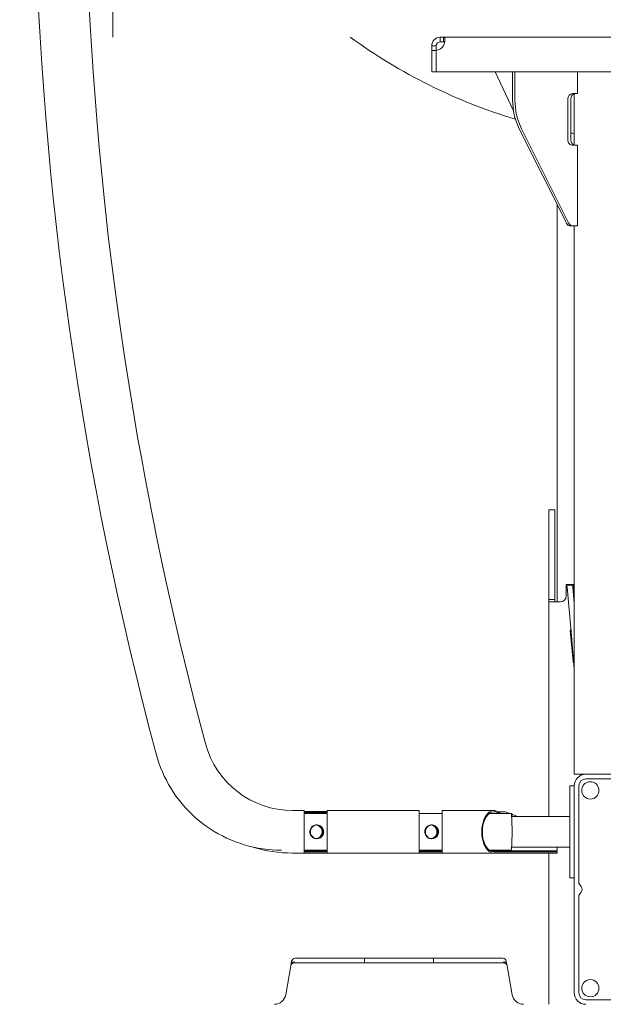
# Model space of a CAD drawing. Header units: centimetres. Extents: x -1436 to 1974, y -887 to 4352.
# Tile 24 of 105: x 81 to 132, y 2525 to 2611. Entities that reach past the tile are written whole.
import ezdxf

# ---------------------------------------------------------------- set-up
doc = ezdxf.new("R2010")
doc.units = ezdxf.units.CM
doc.header["$MEASUREMENT"] = 0
doc.layers.add('00 - nowa technologia myjni_Nr_pióra__246', color=7, linetype='Continuous', lineweight=20, true_color=0x1db3b3)
doc.layers.add('299-A Wymiary Opisy', color=7, linetype='Continuous')
doc.layers.add('299-A Wymiary Opisy_Nr_pióra__11', color=7, linetype='Continuous', lineweight=0)
doc.styles.add('STYL_AUTOMATYCZNY_1', font='arial.ttf')
doc.dimstyles.new('STYL_AUTOMATYCZNY__1', dxfattribs={"dimtxt": 13, "dimasz": 7.6, "dimexe": 0.18, "dimexo": 0.0625, "dimgap": 0, "dimtad": 1, "dimdec": 0, "dimzin": 0, "dimdsep": 46, "dimtxsty": 'STYL_AUTOMATYCZNY_1', "dimblk": 'ARROWHEAD_2', "dimblk1": 'ARROWHEAD_2', "dimblk2": 'ARROWHEAD_2', "dimcen": 0.09, "dimclrd": 7, "dimclre": 7, "dimclrt": 7, "dimadec": 0, "dimazin": 0, "dimtfac": 1, "dimtdec": 4, "dimtmove": 0, "dimatfit": 3, "dimfxl": 0, "dimtolj": 1, "dimtzin": 0, "dimarcsym": 0})

# ---------------------------------------------------------------- blocks, each defined once
blk = doc.blocks.new('*D80')
at = {"layer": '299-A Wymiary Opisy_Nr_pióra__11', "color": 7, "linetype": 'Continuous', "lineweight": 0}
for p, q in [((62.397, 2870.081), (62.379, 2855.081)), ((621.207, 2869.379), (621.188, 2854.379)), ((65.281, 2867.577), (59.495, 2857.584)), ((618.304, 2856.882), (624.09, 2866.875)), ((62.388, 2862.581), (57.498, 2862.587)), ((621.197, 2861.879), (62.388, 2862.581)), ((626.087, 2861.873), (621.197, 2861.879))]:
    blk.add_line(p, q, dxfattribs=at)
at = {"layer": '299-A Wymiary Opisy_Nr_pióra__11', "color": 7, "lineweight": 0, "insert": (326.923, 2864.848), "char_height": 13, "attachment_point": 7, "rotation": 359.92802, "style": 'STYL_AUTOMATYCZNY_1'}
blk.add_mtext('\\A1;{\\pql;\\fArial|b0|i0|c238|p0;\\W1.000000;559}', dxfattribs=at)
blk = doc.blocks.new('ARROWHEAD_2')
at = {"color": 0, "linetype": 'Continuous', "lineweight": 0}
for p, q in [((-0.378, -0.655), (0.378, 0.655)), ((0, 0), (-1, 0))]:
    blk.add_line(p, q, dxfattribs=at)

msp = doc.modelspace()

# ---------------------------------------------------------------- linework, layer by layer
at = {"layer": '00 - nowa technologia myjni_Nr_pióra__246', "color": 132, "linetype": 'Continuous', "lineweight": 20, "true_color": 0x1db3b3}
for p, q in [((89.518, 2614.276), (89.518, 2610.276)), ((89.518, 2610.276), (89.518, 2609.276)), ((118.303, 2609.276), (118.008, 2609.276)), ((118.008, 2609.276), (118.008, 2608.876)), ((118.303, 2609.276), (161.034, 2609.276)), ((118.303, 2609.276), (118.303, 2608.876)), ((117.269, 2608.535), (117.668, 2608.535)), ((117.269, 2608.535), (117.269, 2608.134)), ((117.668, 2608.535), (117.668, 2608.137)), ((117.668, 2606.276), (117.668, 2608.137)), ((118.303, 2608.876), (118.008, 2608.876)), ((117.269, 2608.134), (117.668, 2608.134)), ((117.269, 2606.276), (117.269, 2608.134)), ((117.269, 2606.276), (117.668, 2606.276)), ((161.669, 2606.276), (117.668, 2606.276)), ((122.778, 2606.276), (124.38, 2602.877)), ((124.303, 2606.276), (124.303, 2603.815)), ((124.503, 2606.276), (124.503, 2603.815)), ((129.959, 2604.376), (129.959, 2606.276)), ((129.093, 2603.876), (129.093, 2600.376)), ((129.095, 2603.876), (129.095, 2600.376)), ((129.378, 2603.876), (129.378, 2600.376)), ((129.526, 2604.376), (129.959, 2604.376)), ((129.669, 2599.876), (129.669, 2604.376)), ((124.884, 2601.315), (128.978, 2593.126)), ((125.084, 2601.315), (129.178, 2593.126)), ((129.526, 2599.876), (129.959, 2599.876)), ((129.959, 2592.876), (129.959, 2599.876)), ((128.168, 2594.745), (128.168, 2560.175)), ((128.96, 2593.163), (128.99, 2593.098)), ((129.284, 2592.876), (129.353, 2592.876)), ((129.553, 2592.876), (129.353, 2592.876)), ((129.553, 2592.876), (129.959, 2592.876)), ((129.669, 2545.175), (129.669, 2592.876)), ((127.469, 2568.176), (127.469, 2567.176)), ((127.968, 2568.176), (127.469, 2568.176)), ((127.968, 2568.176), (127.968, 2567.176)), ((127.469, 2567.176), (127.469, 2560.876)), ((127.968, 2560.876), (127.968, 2567.176)), ((127.968, 2565.012), (127.968, 2566.339)), ((128.969, 2561.676), (128.969, 2561.176)), ((129.068, 2561.676), (128.969, 2561.676)), ((129.067, 2561.176), (128.969, 2561.176)), ((128.969, 2561.176), (128.969, 2560.736)), ((129.53, 2561.613), (129.032, 2561.569)), ((129.032, 2561.569), (129.043, 2561.446)), ((129.043, 2561.446), (129.383, 2557.563)), ((129.469, 2561.676), (129.068, 2561.676)), ((129.469, 2561.676), (129.568, 2561.676)), ((129.53, 2561.613), (129.541, 2561.49)), ((129.541, 2561.49), (129.668, 2560.037)), ((129.568, 2561.676), (129.568, 2561.176)), ((129.669, 2561.676), (129.568, 2561.676)), ((129.669, 2561.176), (129.568, 2561.176)), ((127.469, 2560.876), (127.469, 2560.376)), ((127.469, 2560.376), (127.469, 2560.175)), ((127.968, 2560.376), (127.469, 2560.376)), ((127.968, 2560.876), (127.968, 2560.376)), ((127.968, 2560.376), (127.968, 2560.175)), ((128.969, 2560.676), (128.969, 2560.736)), ((128.409, 2560.175), (127.469, 2560.175)), ((127.469, 2560.175), (127.469, 2541.521)), ((128.409, 2560.175), (128.468, 2560.175)), ((129.558, 2554.99), (129.322, 2557.68)), ((129.383, 2557.563), (129.665, 2554.331)), ((129.665, 2554.331), (129.668, 2554.3)), ((129.669, 2545.175), (130.668, 2545.175)), ((130.466, 2545.175), (130.468, 2545.155)), ((148.669, 2545.175), (130.668, 2545.175)), ((148.669, 2544.776), (130.668, 2544.776)), ((129.269, 2544.176), (129.269, 2543.176)), ((129.669, 2544.176), (129.269, 2544.176)), ((129.669, 2526.176), (129.669, 2544.176)), ((130.069, 2535.676), (130.069, 2544.176)), ((129.269, 2543.176), (129.269, 2537.176)), ((105.168, 2542.025), (106.169, 2542.025)), ((106.169, 2538.325), (106.169, 2542.025)), ((108.168, 2541.957), (106.169, 2541.957)), ((106.169, 2541.853), (106.169, 2541.926)), ((108.168, 2541.853), (106.169, 2541.853)), ((108.168, 2541.776), (106.169, 2541.776)), ((108.168, 2542.025), (108.168, 2538.325)), ((108.168, 2542.025), (116.169, 2542.025)), ((116.169, 2538.325), (116.169, 2542.025)), ((116.169, 2541.851), (116.169, 2541.926)), ((118.168, 2541.776), (116.169, 2541.776)), ((118.168, 2542.025), (118.168, 2538.325)), ((118.168, 2542.025), (122.684, 2542.025)), ((124.185, 2541.776), (122.274, 2541.776)), ((123.12, 2541.776), (122.975, 2541.851)), ((123.321, 2541.776), (122.991, 2541.947)), ((123.033, 2541.926), (123.55, 2541.926)), ((124.05, 2541.776), (123.768, 2541.884)), ((124.227, 2541.776), (124.185, 2541.776)), ((129.269, 2541.521), (124.222, 2541.521)), ((124.715, 2541.521), (124.248, 2541.7)), ((107.264, 2539.575), (107.266, 2539.575)), ((117.255, 2539.575), (117.257, 2539.575)), ((129.269, 2538.831), (124.222, 2538.831)), ((128.168, 2538.653), (128.168, 2538.831)), ((129.268, 2538.831), (128.168, 2538.831)), ((129.268, 2538.831), (128.168, 2538.831)), ((106.169, 2538.325), (105.168, 2538.325)), ((108.168, 2538.576), (106.169, 2538.576)), ((106.169, 2538.526), (108.168, 2538.526)), ((108.168, 2538.426), (106.169, 2538.426)), ((108.168, 2538.325), (106.169, 2538.325)), ((116.169, 2538.325), (108.168, 2538.325)), ((118.168, 2538.576), (116.169, 2538.576)), ((116.169, 2538.526), (118.168, 2538.526)), ((118.168, 2538.426), (116.169, 2538.426)), ((118.168, 2538.325), (116.169, 2538.325)), ((122.684, 2538.325), (118.168, 2538.325)), ((124.185, 2538.576), (122.274, 2538.576)), ((122.347, 2538.526), (128.168, 2538.526)), ((128.168, 2538.426), (122.684, 2538.426)), ((128.168, 2538.325), (122.684, 2538.325)), ((127.469, 2538.326), (127.469, 2525.175)), ((127.822, 2538.526), (127.822, 2538.426)), ((128.168, 2538.653), (128.168, 2538.526)), ((128.168, 2538.325), (128.168, 2538.426)), ((129.269, 2537.176), (129.269, 2536.176)), ((129.669, 2536.176), (129.269, 2536.176)), ((130.069, 2535.676), (130.269, 2535.425)), ((130.069, 2534.676), (130.269, 2534.926)), ((130.069, 2526.176), (130.069, 2534.676)), ((105.01, 2528.528), (104.564, 2526.002)), ((105.08, 2528.928), (105.01, 2528.53)), ((105.342, 2528.776), (105.305, 2528.776)), ((105.577, 2528.776), (105.342, 2528.776)), ((111.517, 2529.176), (105.376, 2529.176)), ((106.053, 2528.776), (105.577, 2528.776)), ((106.834, 2528.776), (106.053, 2528.776)), ((109.028, 2528.776), (106.834, 2528.776)), ((109.086, 2528.776), (109.028, 2528.776)), ((111.198, 2528.776), (109.086, 2528.776)), ((111.218, 2528.776), (111.198, 2528.776)), ((115.851, 2528.776), (111.218, 2528.776)), ((111.418, 2529.076), (111.418, 2528.876)), ((111.519, 2529.176), (112.041, 2529.176)), ((112.041, 2529.176), (112.11, 2529.176)), ((112.11, 2529.176), (113.419, 2529.176)), ((115.419, 2529.176), (113.419, 2529.176)), ((115.419, 2529.176), (116.727, 2529.176)), ((118.55, 2528.776), (115.851, 2528.776)), ((116.727, 2529.176), (116.797, 2529.176)), ((116.797, 2529.176), (117.318, 2529.176)), ((123.461, 2529.176), (117.318, 2529.176)), ((117.419, 2529.076), (117.419, 2528.876)), ((117.419, 2528.876), (117.419, 2529.076)), ((118.995, 2528.776), (118.55, 2528.776)), ((119.011, 2528.776), (118.995, 2528.776)), ((121.216, 2528.776), (119.011, 2528.776)), ((121.231, 2528.776), (121.216, 2528.776)), ((121.24, 2528.776), (121.231, 2528.776)), ((122.33, 2528.776), (121.24, 2528.776)), ((122.542, 2528.776), (122.33, 2528.776)), ((123.054, 2528.776), (122.542, 2528.776)), ((123.058, 2528.776), (123.054, 2528.776)), ((123.376, 2528.776), (123.058, 2528.776)), ((123.378, 2528.776), (123.376, 2528.776)), ((123.379, 2528.776), (123.378, 2528.776)), ((123.513, 2528.776), (123.379, 2528.776)), ((123.532, 2528.776), (123.513, 2528.776)), ((123.828, 2528.528), (123.757, 2528.928)), ((123.828, 2528.528), (124.273, 2526.002)), ((130.668, 2525.576), (139.868, 2525.576))]:
    msp.add_line(p, q, dxfattribs=at)
for points in [[(87.414, 2613.05), (87.532, 2610.794), (87.666, 2608.539), (87.816, 2606.285), (87.98, 2604.033), (88.16, 2601.781), (88.339, 2599.723), (88.531, 2597.666), (88.737, 2595.61), (88.917, 2593.939), (89.106, 2592.268), (89.305, 2590.599), (89.524, 2588.84), (89.753, 2587.082), (89.991, 2585.325), (90.248, 2583.515), (90.516, 2581.706), (90.794, 2579.899), (91.082, 2578.101), (91.38, 2576.304), (91.689, 2574.51), (92.009, 2572.716), (92.339, 2570.926), (92.68, 2569.136), (93.031, 2567.349), (93.393, 2565.564), (93.765, 2563.781), (94.148, 2562.001), (94.541, 2560.223), (94.945, 2558.447), (95.359, 2556.673), (95.784, 2554.902), (96.219, 2553.134), (96.664, 2551.368), (97.12, 2549.605), (97.586, 2547.844)], [(118.41, 2609.059), (118.404, 2609.146), (118.397, 2609.182), (118.387, 2609.214), (118.374, 2609.238), (118.357, 2609.257), (118.332, 2609.271), (118.303, 2609.276)], [(118.303, 2608.535), (118.345, 2608.659), (118.377, 2608.783), (118.398, 2608.904), (118.409, 2609.016), (118.41, 2609.059)], [(118.389, 2608.845), (118.375, 2608.858), (118.357, 2608.867), (118.332, 2608.874), (118.303, 2608.876)], [(93.297, 2546.952), (93.411, 2546.557), (93.539, 2546.166), (93.68, 2545.78), (93.836, 2545.401), (94.005, 2545.026), (94.188, 2544.658), (94.384, 2544.297), (94.594, 2543.944), (94.815, 2543.598), (95.049, 2543.261), (95.296, 2542.932), (95.554, 2542.613), (95.823, 2542.303), (96.104, 2542.003), (96.395, 2541.714), (96.697, 2541.435), (97.009, 2541.167), (97.33, 2540.911), (97.66, 2540.667), (97.999, 2540.435), (98.346, 2540.215), (98.7, 2540.009), (99.063, 2539.815), (99.431, 2539.635), (99.807, 2539.468), (100.188, 2539.315), (100.574, 2539.175), (100.965, 2539.051), (101.36, 2538.939), (101.759, 2538.844), (102.162, 2538.762), (102.567, 2538.695), (102.974, 2538.643), (103.383, 2538.606), (103.793, 2538.583), (104.204, 2538.576)], [(107.265, 2539.575), (107.176, 2539.582), (107.088, 2539.603), (107.005, 2539.636), (106.929, 2539.68), (106.866, 2539.73), (106.811, 2539.788), (106.764, 2539.852), (106.726, 2539.922), (106.698, 2539.998), (106.679, 2540.076), (106.671, 2540.157), (106.674, 2540.238), (106.688, 2540.317), (106.712, 2540.394), (106.745, 2540.467), (106.788, 2540.535), (106.84, 2540.595), (106.899, 2540.649), (106.965, 2540.694), (107.035, 2540.729), (107.109, 2540.755), (107.186, 2540.771), (107.265, 2540.775)], [(107.286, 2540.775), (107.193, 2540.763), (107.105, 2540.737), (107.022, 2540.697), (106.945, 2540.645), (106.878, 2540.582), (106.821, 2540.508), (106.782, 2540.438), (106.752, 2540.364), (106.732, 2540.285), (106.723, 2540.204), (106.725, 2540.123), (106.737, 2540.044), (106.76, 2539.966), (106.792, 2539.893), (106.834, 2539.824), (106.884, 2539.763), (106.942, 2539.709), (107.007, 2539.662), (107.078, 2539.626), (107.145, 2539.601), (107.214, 2539.585), (107.286, 2539.576)], [(107.226, 2540.769), (107.314, 2540.749), (107.397, 2540.716), (107.473, 2540.67), (107.542, 2540.614), (107.597, 2540.556), (107.643, 2540.491), (107.679, 2540.42), (107.707, 2540.344), (107.724, 2540.265), (107.73, 2540.184), (107.726, 2540.103), (107.711, 2540.024), (107.686, 2539.947), (107.651, 2539.875), (107.607, 2539.809), (107.554, 2539.748), (107.494, 2539.696), (107.428, 2539.652), (107.364, 2539.621), (107.296, 2539.597), (107.226, 2539.582)], [(107.231, 2540.77), (107.309, 2540.753), (107.384, 2540.726), (107.454, 2540.689), (107.518, 2540.644), (107.576, 2540.59), (107.627, 2540.528), (107.669, 2540.46), (107.701, 2540.387), (107.724, 2540.309), (107.737, 2540.229), (107.739, 2540.148), (107.73, 2540.068), (107.71, 2539.989), (107.681, 2539.915), (107.641, 2539.845), (107.594, 2539.781), (107.538, 2539.724), (107.475, 2539.676), (107.406, 2539.636), (107.332, 2539.605), (107.282, 2539.591), (107.231, 2539.582)], [(107.261, 2540.775), (107.341, 2540.77), (107.42, 2540.753), (107.495, 2540.726), (107.567, 2540.69), (107.633, 2540.644), (107.693, 2540.59), (107.745, 2540.528), (107.788, 2540.46), (107.822, 2540.388), (107.845, 2540.311), (107.859, 2540.232), (107.86, 2540.139), (107.847, 2540.047), (107.82, 2539.958), (107.785, 2539.886), (107.741, 2539.818), (107.689, 2539.758), (107.629, 2539.704), (107.563, 2539.659), (107.491, 2539.623), (107.414, 2539.597), (107.334, 2539.581), (107.261, 2539.575)], [(107.263, 2539.578), (107.343, 2539.59), (107.419, 2539.613), (107.491, 2539.646), (107.557, 2539.688), (107.625, 2539.745), (107.684, 2539.813), (107.733, 2539.889), (107.769, 2539.972), (107.791, 2540.049), (107.802, 2540.129), (107.803, 2540.21), (107.793, 2540.291), (107.773, 2540.369), (107.742, 2540.443), (107.702, 2540.513), (107.654, 2540.576), (107.598, 2540.632), (107.534, 2540.68), (107.465, 2540.719), (107.39, 2540.748), (107.328, 2540.764), (107.263, 2540.773)], [(107.265, 2540.775), (107.346, 2540.77), (107.425, 2540.754), (107.501, 2540.728), (107.572, 2540.692), (107.639, 2540.647), (107.699, 2540.593), (107.751, 2540.531), (107.795, 2540.464), (107.829, 2540.391), (107.853, 2540.315), (107.867, 2540.236), (107.87, 2540.156), (107.862, 2540.077), (107.843, 2539.999), (107.814, 2539.925), (107.776, 2539.855), (107.722, 2539.783), (107.657, 2539.719), (107.584, 2539.666), (107.503, 2539.624), (107.426, 2539.597), (107.347, 2539.581), (107.265, 2539.575)], [(107.27, 2539.577), (107.349, 2539.589), (107.425, 2539.611), (107.497, 2539.643), (107.563, 2539.683), (107.632, 2539.74), (107.691, 2539.806), (107.74, 2539.882), (107.778, 2539.964), (107.801, 2540.041), (107.813, 2540.122), (107.815, 2540.203), (107.806, 2540.284), (107.786, 2540.363), (107.757, 2540.438), (107.718, 2540.507), (107.67, 2540.571), (107.625, 2540.618), (107.575, 2540.66), (107.521, 2540.696)], [(117.256, 2539.575), (117.166, 2539.582), (117.079, 2539.603), (116.996, 2539.636), (116.919, 2539.68), (116.857, 2539.73), (116.802, 2539.788), (116.755, 2539.852), (116.717, 2539.922), (116.688, 2539.998), (116.67, 2540.076), (116.662, 2540.157), (116.665, 2540.238), (116.678, 2540.317), (116.702, 2540.394), (116.736, 2540.467), (116.779, 2540.535), (116.83, 2540.595), (116.89, 2540.649), (116.955, 2540.694), (117.025, 2540.729), (117.1, 2540.755), (117.177, 2540.771), (117.256, 2540.775)], [(116.882, 2539.755), (116.831, 2539.815), (116.788, 2539.883), (116.754, 2539.956), (116.73, 2540.033), (116.716, 2540.113), (116.713, 2540.194), (116.721, 2540.274), (116.74, 2540.353), (116.768, 2540.429), (116.806, 2540.499), (116.853, 2540.564), (116.908, 2540.621), (116.97, 2540.67), (117.038, 2540.711), (117.112, 2540.743), (117.163, 2540.758), (117.217, 2540.769)], [(117.276, 2540.775), (117.184, 2540.763), (117.095, 2540.737), (117.012, 2540.697), (116.936, 2540.645), (116.868, 2540.582), (116.812, 2540.508), (116.773, 2540.438), (116.743, 2540.364), (116.723, 2540.285), (116.714, 2540.204), (116.715, 2540.123), (116.728, 2540.044), (116.75, 2539.966), (116.783, 2539.893), (116.825, 2539.824), (116.875, 2539.763), (116.933, 2539.709), (116.998, 2539.662), (117.068, 2539.626), (117.135, 2539.601), (117.205, 2539.585), (117.276, 2539.576)], [(117.216, 2540.769), (117.304, 2540.749), (117.387, 2540.716), (117.464, 2540.67), (117.533, 2540.614), (117.587, 2540.556), (117.633, 2540.491), (117.67, 2540.42), (117.697, 2540.344), (117.714, 2540.265), (117.721, 2540.184), (117.717, 2540.103), (117.702, 2540.024), (117.677, 2539.947), (117.642, 2539.875), (117.597, 2539.809), (117.545, 2539.748), (117.485, 2539.696), (117.418, 2539.652), (117.354, 2539.621), (117.287, 2539.597), (117.216, 2539.582)], [(117.221, 2540.77), (117.299, 2540.753), (117.374, 2540.726), (117.444, 2540.689), (117.508, 2540.644), (117.567, 2540.59), (117.617, 2540.528), (117.659, 2540.46), (117.692, 2540.387), (117.715, 2540.309), (117.727, 2540.229), (117.729, 2540.148), (117.72, 2540.068), (117.701, 2539.989), (117.671, 2539.915), (117.632, 2539.845), (117.584, 2539.781), (117.528, 2539.724), (117.466, 2539.676), (117.397, 2539.636), (117.322, 2539.605), (117.272, 2539.591), (117.221, 2539.582)], [(117.251, 2540.775), (117.331, 2540.77), (117.41, 2540.753), (117.486, 2540.726), (117.557, 2540.69), (117.624, 2540.644), (117.683, 2540.59), (117.735, 2540.528), (117.778, 2540.46), (117.812, 2540.388), (117.836, 2540.311), (117.849, 2540.232), (117.851, 2540.139), (117.838, 2540.047), (117.81, 2539.958), (117.776, 2539.886), (117.732, 2539.818), (117.68, 2539.758), (117.62, 2539.704), (117.553, 2539.659), (117.481, 2539.623), (117.404, 2539.597), (117.325, 2539.581), (117.251, 2539.575)], [(117.254, 2539.578), (117.333, 2539.59), (117.409, 2539.613), (117.481, 2539.646), (117.548, 2539.688), (117.616, 2539.745), (117.675, 2539.813), (117.723, 2539.889), (117.76, 2539.972), (117.781, 2540.049), (117.793, 2540.129), (117.794, 2540.21), (117.784, 2540.291), (117.763, 2540.369), (117.733, 2540.443), (117.693, 2540.513), (117.645, 2540.576), (117.588, 2540.632), (117.525, 2540.68), (117.455, 2540.719), (117.381, 2540.748), (117.318, 2540.764), (117.254, 2540.773)], [(117.256, 2540.775), (117.336, 2540.77), (117.415, 2540.754), (117.491, 2540.728), (117.563, 2540.692), (117.629, 2540.647), (117.689, 2540.593), (117.742, 2540.531), (117.786, 2540.464), (117.82, 2540.391), (117.844, 2540.315), (117.857, 2540.236), (117.86, 2540.156), (117.852, 2540.077), (117.833, 2539.999), (117.805, 2539.925), (117.766, 2539.855), (117.712, 2539.783), (117.647, 2539.719), (117.574, 2539.666), (117.493, 2539.624), (117.417, 2539.597), (117.337, 2539.581), (117.256, 2539.575)], [(117.261, 2539.577), (117.339, 2539.589), (117.416, 2539.611), (117.487, 2539.643), (117.554, 2539.683), (117.622, 2539.74), (117.682, 2539.806), (117.731, 2539.882), (117.768, 2539.964), (117.791, 2540.041), (117.804, 2540.122), (117.805, 2540.203), (117.796, 2540.284), (117.777, 2540.363), (117.747, 2540.438), (117.708, 2540.507), (117.661, 2540.571), (117.616, 2540.618), (117.566, 2540.66), (117.511, 2540.696)], [(105.322, 2528.873), (105.266, 2528.863), (105.218, 2528.843), (105.176, 2528.817), (105.139, 2528.785), (105.107, 2528.749), (105.079, 2528.71), (105.055, 2528.667), (105.036, 2528.623), (105.02, 2528.576), (105.01, 2528.531)], [(123.828, 2528.528), (123.81, 2528.6), (123.781, 2528.668), (123.757, 2528.711), (123.729, 2528.751), (123.696, 2528.787), (123.658, 2528.819), (123.617, 2528.844), (123.569, 2528.863), (123.515, 2528.873)]]:
    msp.add_lwpolyline(points, dxfattribs=at)
for centre in [(131.068, 2543.776), (131.068, 2526.576)]:
    msp.add_circle(centre, 0.75, dxfattribs=at)
for centre, radius, start, end in [((395.611, 2627.876), 312.957, 167.54539, 194.98581), ((138.519, 2648.325), 48.25, 234.03011, 253.17613), ((118.008, 2608.535), 0.74, 90, 180), ((118.008, 2608.535), 0.34, 90, 180), ((117.61, 2608.935), 0.8, 274.22813, 330.08413), ((138.519, 2648.325), 48.25, 259.07987, 259.43094), ((128.468, 2560.676), 0.5, 270, 0), ((129.422, 2557.689), 0.1, 125.00347, 185), ((129.657, 2554.999), 0.1, 185, 244.99972), ((105.168, 2549.876), 7.85, 195, 270), ((130.668, 2544.176), 1, 90, 180), ((130.668, 2544.176), 0.6, 90, 180), ((123.547, 2541.318), 0.608, 68.68806, 89.78065), ((107.225, 2540.189), 0.587, 59.77755, 85.61846), ((117.216, 2540.189), 0.587, 59.77755, 85.61846), ((105.168, 2549.876), 11.55, 252.63183, 270), ((129.956, 2535.175), 0.4, 321.34019, 38.65981), ((105.305, 2528.476), 0.3, 90, 170), ((105.376, 2528.876), 0.3, 90, 170), ((111.319, 2528.876), 0.1, 270, 0), ((111.519, 2529.076), 0.1, 90, 180), ((117.318, 2529.076), 0.1, 0, 90), ((117.518, 2528.876), 0.1, 180, 270), ((123.461, 2528.876), 0.3, 10, 90), ((123.532, 2528.476), 0.3, 10, 90), ((103.579, 2526.176), 1, 270.67707, 350), ((125.258, 2526.176), 1, 190, 270), ((130.668, 2526.176), 1, 180, 270), ((130.668, 2526.176), 0.6, 180, 270)]:
    msp.add_arc(centre, radius, start, end, dxfattribs=at)
for centre, major_axis, ratio, start_param, end_param in [((129.526, 2603.876), (0, 0.5), 0.866025, 0, 1.570796), ((129.449, 2603.876), (0, -0.5), 0.707107, 4.495314, 4.712389), ((129.732, 2603.876), (0, -0.5), 0.707107, 3.32083, 4.712389), ((128.634, 2603.815), (0, 5), 0.866025, 1.570796, 2.094395), ((128.834, 2603.815), (0, 5), 0.866025, 1.570796, 2.094395), ((129.526, 2600.376), (0, 0.5), 0.866025, 1.570796, 3.141593), ((129.449, 2600.376), (0, -0.5), 0.707107, 4.712389, 4.929142), ((129.732, 2600.376), (0, -0.5), 0.707107, 4.712389, 6.103948), ((129.353, 2593.376), (0, 0.5), 0.866025, 2.094395, 3.141593), ((129.284, 2593.376), (0, -0.5), 0.707107, 5.300392, 6.283185), ((129.553, 2593.376), (0, 0.5), 0.866025, 2.094395, 3.141593), ((122.684, 2540.175), (0, -1.85), 0.57735, 3.141621, 6.283185), ((122.684, 2540.175), (0, -1.75), 0.57735, 3.141621, 6.283185), ((122.684, 2540.175), (0, -1.85), 0.57735, 2.849347, 3.141621), ((122.684, 2540.175), (0, -1.75), 0.57735, 2.849347, 3.141621), ((124.185, 2540.175), (0, -1.6), 0.043619, 0, 3.141593), ((124.227, 2540.175), (0, 1.6), 0.043619, 0, 0.299243), ((124.227, 2540.175), (0, 1.4), 0.043619, 0, 0.11777), ((124.227, 2540.175), (0, 1.6), 0.043619, 5.710812, 6.283185), ((124.227, 2540.175), (0, 1.4), 0.043619, 6.001965, 6.283185)]:
    msp.add_ellipse(centre, major_axis=major_axis, ratio=ratio, start_param=start_param, end_param=end_param, dxfattribs=at)

# ---------------------------------------------------------------- dimensions: what is measured, and where the dimension line sits
at = {"layer": '299-A Wymiary Opisy', "color": 7, "linetype": 'Continuous', "lineweight": 0}
dim = msp.add_linear_dim(base=(62.388, 2862.581), p1=(621.379, 3006.651), p2=(60.718, 1533.251), angle=179.92802, dimstyle='STYL_AUTOMATYCZNY__1', dxfattribs=at)
dim.commit()
dim.dimension.update_dxf_attribs({"geometry": '*D80', "text_midpoint": (341.771, 2871.33), "dimtype": 160, "text_rotation": 359.92802})

doc.saveas('drawing.dxf')
